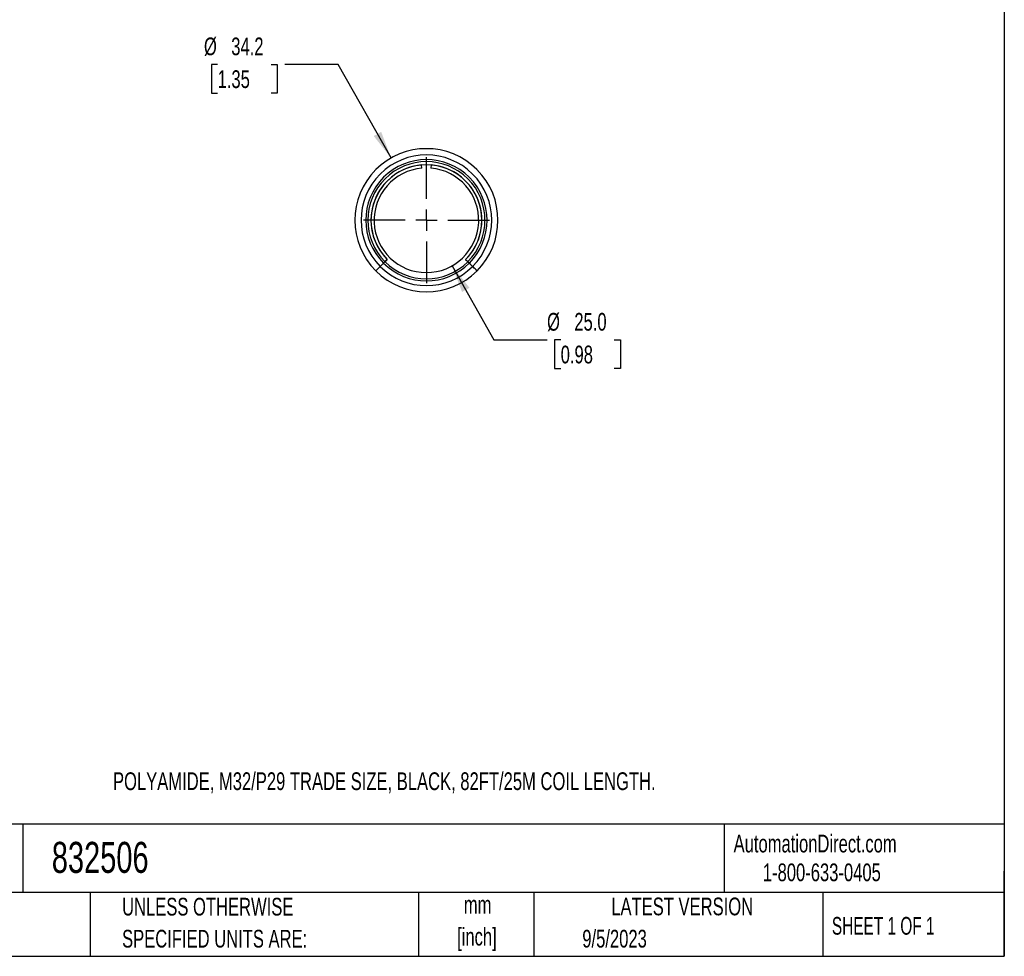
# Model space of a CAD drawing. Header units: millimetres. Extents: x 13 to 546, y 13 to 419.
# Tile 2 of 4: x 311 to 546, y 13 to 236. Entities that reach past the tile are written whole.
import ezdxf

# ---------------------------------------------------------------- set-up
doc = ezdxf.new("R2010")
doc.units = ezdxf.units.MM
doc.header["$LTSCALE"] = 2
doc.linetypes.add('CENTERX2', pattern=[20.32, 12.7, -2.54, 2.54, -2.54])
doc.layers.add('CENTER', color=40, linetype='CENTERX2')
doc.layers.add('DIMENSIONS', color=140, linetype='Continuous', lineweight=25)
doc.layers.add('TEXT', color=140, linetype='Continuous', lineweight=25)
doc.styles.add('SLDTEXTSTYLE0', font='TXT', dxfattribs={"width": 0.7})
doc.styles.add('SLDTEXTSTYLE1', font='TXT', dxfattribs={"width": 0.65})
doc.dimstyles.new('SLDDIMSTYLE2', dxfattribs={"dimtxt": 4.316016, "dimasz": 6.604, "dimexe": 0, "dimexo": 0.0625, "dimgap": 1.079004, "dimtad": 0, "dimtih": 1, "dimtoh": 1, "dimrnd": 1e-09, "dimzin": 4, "dimdsep": 46, "dimtxsty": 'SLDTEXTSTYLE0', "dimsah": 1, "dimcen": 0, "dimadec": 0, "dimazin": 1, "dimtfac": 1, "dimtofl": 0, "dimtmove": 0, "dimatfit": 3, "dimfxl": 0, "dimfrac": 2, "dimtolj": 1, "dimtzin": 12, "dimarcsym": 0})
doc.dimstyles.new('SLDDIMSTYLE3', dxfattribs={"dimtxt": 4.316016, "dimasz": 6.604, "dimexe": 0, "dimexo": 0.0625, "dimgap": 1.079004, "dimtad": 0, "dimtih": 1, "dimtoh": 1, "dimrnd": 1e-09, "dimzin": 12, "dimdsep": 46, "dimtxsty": 'SLDTEXTSTYLE0', "dimsah": 1, "dimcen": 0, "dimadec": 0, "dimazin": 3, "dimtfac": 1, "dimtofl": 0, "dimtmove": 0, "dimatfit": 3, "dimfxl": 0, "dimfrac": 2, "dimtolj": 1, "dimtzin": 12, "dimarcsym": 0})

# ---------------------------------------------------------------- blocks, each defined once
blk = doc.blocks.new('SW_NOTE_0')
at = {"layer": 'TEXT', "color": 0, "char_height": 4.233, "attachment_point": 2, "style": 'SLDTEXTSTYLE0'}
for s, insert in [('mm', (5.69, 5.46)), ('[inch]', (5.52, -2.19))]:
    blk.add_mtext(s, dxfattribs=dict(at, insert=insert))
blk = doc.blocks.new('SW_NOTE_0_1')
at = {"layer": 'TEXT', "color": 0, "char_height": 4.2333, "attachment_point": 1, "style": 'SLDTEXTSTYLE0'}
for s, insert in [('UNLESS OTHERWISE', (0, 5.46)), ('SPECIFIED UNITS ARE:', (0, -2.19))]:
    blk.add_mtext(s, dxfattribs=dict(at, insert=insert))
blk = doc.blocks.new('_D_2')
at = {"layer": 'DIMENSIONS'}
for p, q in [((414.11, 177.67), (424.1, 159.99)), ((424.1, 159.99), (436.8, 159.99)), ((440.06, 159.99), (438.61, 159.99)), ((438.61, 159.99), (438.61, 153.13)), ((452.88, 159.99), (454.33, 159.99)), ((454.33, 159.99), (454.33, 153.13)), ((438.61, 153.13), (440.06, 153.13)), ((454.33, 153.13), (452.88, 153.13))]:
    blk.add_line(p, q, dxfattribs=at)
blk.add_solid([(414.11, 177.67), (416.48, 171.42), (418.25, 172.42)], dxfattribs=at)
at = {"layer": 'DIMENSIONS', "char_height": 4.233, "attachment_point": 1, "style": 'SLDTEXTSTYLE0'}
for s, insert in [('%%c', (436.8, 166.41)), ('25.0', (443.32, 166.41)), ('0.98', (440.06, 158.59))]:
    blk.add_mtext(s, dxfattribs=dict(at, insert=insert))
blk = doc.blocks.new('_D_3')
at = {"layer": 'DIMENSIONS'}
for p, q in [((358.05, 225.78), (356.6, 225.78)), ((356.6, 225.78), (356.6, 218.92)), ((370.87, 225.78), (372.32, 225.78)), ((372.32, 225.78), (372.32, 218.92)), ((386.83, 225.78), (374.13, 225.78)), ((399.52, 203.43), (386.83, 225.78)), ((356.6, 218.92), (358.05, 218.92)), ((372.32, 218.92), (370.87, 218.92))]:
    blk.add_line(p, q, dxfattribs=at)
blk.add_solid([(399.52, 203.43), (397.15, 209.67), (395.38, 208.67)], dxfattribs=at)
at = {"layer": 'DIMENSIONS', "char_height": 4.233, "attachment_point": 1, "style": 'SLDTEXTSTYLE0'}
for s, insert in [('%%c', (354.79, 232.21)), ('34.2', (361.31, 232.21)), ('1.35', (358.05, 224.38))]:
    blk.add_mtext(s, dxfattribs=dict(at, insert=insert))
blk = doc.blocks.new('SW_CENTERMARKSYMBOL_0')
at = {"layer": 'CENTER', "color": 0}
for p, q in [((0, 5.08), (0, 15.04)), ((0, 0), (0, 2.54)), ((-5.08, 0), (-15.04, 0)), ((0, 0), (-2.54, 0)), ((0, 0), (0, -2.54)), ((0, 0), (2.54, 0)), ((5.08, 0), (15.04, 0)), ((0, -5.08), (0, -15.04))]:
    blk.add_line(p, q, dxfattribs=at)

msp = doc.modelspace()

# ---------------------------------------------------------------- linework, layer by layer
for p, q in [((406.877, 201.009), (406.811, 201.756)), ((409.121, 201.756), (409.055, 201.009)), ((398.058, 178.665), (398.589, 179.195)), ((398.066, 178.657), (398.597, 179.187)), ((417.865, 178.657), (417.335, 179.187)), ((417.343, 179.195), (417.874, 178.665)), ((396.916, 177.526), (397.707, 178.315)), ((397.716, 178.306), (396.926, 177.516)), ((419.006, 177.516), (418.216, 178.306)), ((418.225, 178.315), (419.016, 177.526))]:
    msp.add_line(p, q)
for radius, start, end in [(17.1, 315.05, 224.95), (15.613, 315.05, 224.95), (14.496, 315.05, 224.95), (14, 315.05, 224.95), (13.25, 315.05, 224.95), (13.25, 95, 225), (12.5, 95, 85), (13.25, 315, 85), (15.613, 225, 315), (14.496, 225, 315), (14, 225, 315), (17.1, 225, 315)]:
    msp.add_arc((407.966, 188.556), radius, start, end)
for points, knots in [([(396.916, 177.526), (396.847, 177.456), (396.778, 177.388), (396.643, 177.253), (396.577, 177.187), (396.449, 177.06), (396.389, 176.999), (396.274, 176.885), (396.22, 176.831), (396.075, 176.686), (395.997, 176.608), (395.892, 176.503), (395.864, 176.475), (395.864, 176.475)], [0, 0, 0, 0, 0.125, 0.125, 0.25, 0.25, 0.375, 0.375, 0.5, 0.5, 0.75, 0.75, 1, 1, 1, 1]), ([(395.874, 176.465), (395.874, 176.465), (395.881, 176.472), (395.908, 176.498), (395.928, 176.518), (395.981, 176.571), (396.013, 176.603), (396.089, 176.679), (396.133, 176.723), (396.278, 176.869), (396.396, 176.986), (396.648, 177.239), (396.787, 177.377), (396.926, 177.516)], [0, 0, 0, 0, 0.125, 0.125, 0.25, 0.25, 0.375, 0.375, 0.5, 0.5, 0.75, 0.75, 1, 1, 1, 1]), ([(398.058, 178.665), (398.058, 178.665), (398.02, 178.628), (397.891, 178.499), (397.8, 178.408), (397.707, 178.315)], [0, 0, 0, 0, 0.5, 0.5, 1, 1, 1, 1]), ([(397.716, 178.306), (397.809, 178.399), (397.899, 178.49), (398.029, 178.619), (398.066, 178.657), (398.066, 178.657)], [0, 0, 0, 0, 0.5, 0.5, 1, 1, 1, 1]), ([(417.865, 178.657), (417.865, 178.657), (417.903, 178.619), (418.032, 178.49), (418.123, 178.399), (418.216, 178.306)], [0, 0, 0, 0, 0.5, 0.5, 1, 1, 1, 1]), ([(418.225, 178.315), (418.132, 178.408), (418.041, 178.498), (417.912, 178.628), (417.874, 178.665), (417.874, 178.665)], [0, 0, 0, 0, 0.5, 0.5, 1, 1, 1, 1]), ([(420.058, 176.465), (420.058, 176.465), (420.051, 176.472), (420.024, 176.498), (420.004, 176.518), (419.951, 176.571), (419.919, 176.603), (419.843, 176.679), (419.799, 176.723), (419.654, 176.869), (419.536, 176.986), (419.284, 177.239), (419.145, 177.377), (419.006, 177.516)], [0, 0, 0, 0, 0.125, 0.125, 0.25, 0.25, 0.375, 0.375, 0.5, 0.5, 0.75, 0.75, 1, 1, 1, 1]), ([(419.016, 177.526), (419.085, 177.456), (419.154, 177.388), (419.289, 177.253), (419.355, 177.187), (419.483, 177.06), (419.543, 176.999), (419.658, 176.885), (419.712, 176.831), (419.857, 176.686), (419.935, 176.608), (420.04, 176.503), (420.068, 176.475), (420.068, 176.475)], [0, 0, 0, 0, 0.125, 0.125, 0.25, 0.25, 0.375, 0.375, 0.5, 0.5, 0.75, 0.75, 1, 1, 1, 1])]:
    msp.add_open_spline(points, degree=3, knots=knots)
at = {"layer": 'TEXT'}
for p, q in [((546.1, 419.1), (546.1, 12.7)), ((546.1, 44.252), (12.7, 44.252)), ((311.518, 44.252), (311.518, 27.94)), ((479.151, 44.252), (479.151, 27.94)), ((546.1, 12.7), (546.1, 33.02)), ((546.1, 27.94), (12.7, 27.94)), ((327.56, 27.94), (327.56, 12.7)), ((406.049, 27.94), (406.049, 12.7)), ((433.624, 27.94), (433.624, 12.7)), ((502.697, 27.94), (502.697, 12.7)), ((12.7, 12.7), (546.1, 12.7))]:
    msp.add_line(p, q, dxfattribs=at)

# ---------------------------------------------------------------- block references
at = {"layer": 'CENTER'}
msp.add_blockref('SW_CENTERMARKSYMBOL_0', (407.966, 188.556), dxfattribs=at)
at = {"layer": 'TEXT'}
for name, p in [('SW_NOTE_0_1', (335.216, 21.211)), ('SW_NOTE_0', (414.509, 21.692))]:
    msp.add_blockref(name, p, dxfattribs=at)

# ---------------------------------------------------------------- texts
for s, insert, char_height, attachment_point, style in [('POLYAMIDE, M32/P29 TRADE SIZE, BLACK, 82FT/25M COIL LENGTH.', (333.046, 56.651), 4.23333, 1, 'SLDTEXTSTYLE0'), ('832506', (318.415, 40.037), 7.4083, 1, 'SLDTEXTSTYLE0'), ('AutomationDirect.com', (481.39, 41.753), 4.23333, 1, 'SLDTEXTSTYLE0'), ('1-800-633-0405', (488.383, 34.874), 4.23333, 1, 'SLDTEXTSTYLE0'), ('LATEST VERSION', (469.104, 26.728), 4.23333, 2, 'SLDTEXTSTYLE0'), ('SHEET 1 OF 1', (504.883, 22.103), 4.23333, 1, 'SLDTEXTSTYLE1'), ('9/5/2023', (445.226, 19.027), 4.2333, 1, 'SLDTEXTSTYLE0')]:
    msp.add_mtext(s, dxfattribs=dict(at, insert=insert, char_height=char_height, attachment_point=attachment_point, style=style))

# ---------------------------------------------------------------- dimensions: what is measured, and where the dimension line sits
at = {"layer": 'DIMENSIONS'}
for p1, p2, dimstyle, picture, middle in [((416.408, 173.685), (399.524, 203.427), 'SLDDIMSTYLE3', '_D_3', (364.461, 225.784)), ((401.819, 199.44), (414.113, 177.672), 'SLDDIMSTYLE2', '_D_2', (446.47, 159.99))]:
    dim = msp.add_diameter_dim_2p(p1=p1, p2=p2, dimstyle=dimstyle, dxfattribs=at)
    dim.commit()
    dim.dimension.update_dxf_attribs({"geometry": picture, "text_midpoint": middle, "dimtype": 163})

doc.saveas('drawing.dxf')
